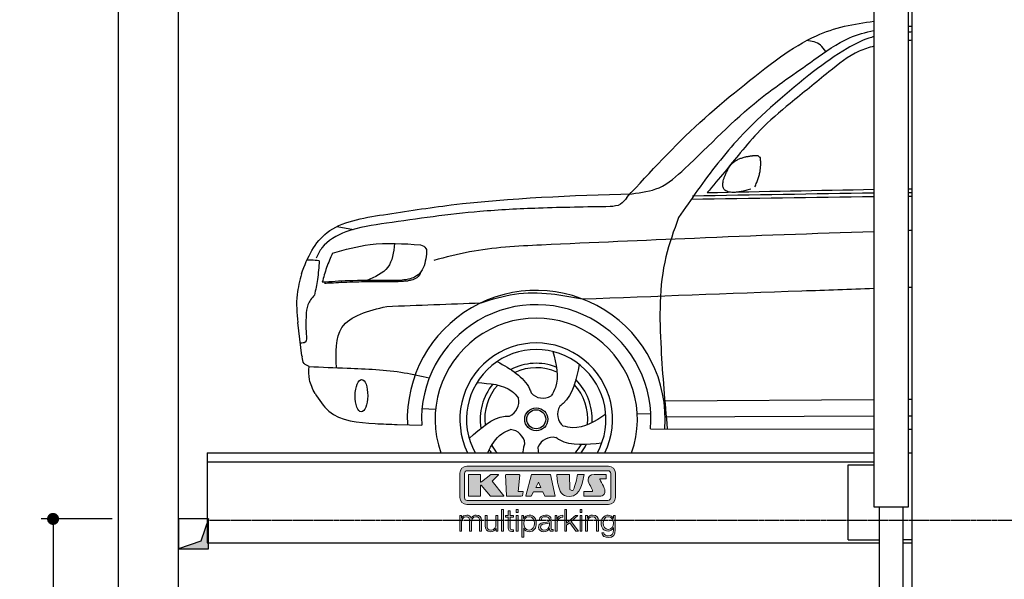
# Model space of a CAD drawing. Header units: millimetres. Extents: x -328 to 6332, y -257 to 9848.
# Tile 2 of 5: x -328 to 2947, y 3749 to 5611. Entities that reach past the tile are written whole.
import ezdxf

# ---------------------------------------------------------------- set-up
doc = ezdxf.new("R2010")
doc.units = ezdxf.units.MM
doc.linetypes.add('GEN3', pattern=[6.25, 5, -1.25])
for name, color, linetype in [('3', 6, 'GEN3'), ('4', 3, 'Continuous'), ('5', 3, 'Continuous'), ('breakthrough', 1, 'Continuous'), ('car', 10, 'Continuous'), ('Logo', 7, 'Continuous')]:
    doc.layers.add(name, color=color, linetype=linetype)
doc.styles.get("Standard").update_dxf_attribs({"font": 'ISOCP.SHX'})
doc.dimstyles.new('GEN-ISO$0', dxfattribs={"dimscale": 20, "dimtxt": 3.5, "dimasz": 2, "dimexe": 2, "dimexo": 1, "dimgap": 1.5, "dimtad": 1, "dimdec": 1, "dimlfac": 0.1, "dimdsep": 46, "dimtxsty": 'Standard', "dimblk": 'PUNKT', "dimcen": 2, "dimclrd": 256, "dimclre": 256, "dimclrt": 2, "dimadec": 0, "dimazin": 0, "dimtp": 0.1, "dimtm": 0.1, "dimtfac": 0.71, "dimtdec": 1, "dimtmove": 2, "dimatfit": 3, "dimldrblk": 'PUNKT', "dimfxl": 0, "dimtolj": 1, "dimarcsym": 0})

# ---------------------------------------------------------------- blocks, each defined once
blk = doc.blocks.new('PUNKT')
at = {"layer": '4', "color": 0, "linetype": 'ByBlock'}
blk.add_line((-0.5, 0), (-1, 0), dxfattribs=at)
at = {"layer": '4', "color": 0, "linetype": 'ByBlock', "const_width": 0.5}
blk.add_lwpolyline([(-0.25, 0, 1), (0.25, 0, 1)], format="xyb", close=True, dxfattribs=at)
blk = doc.blocks.new('*D5')
at = {"layer": '5', "lineweight": -2}
for p, q in [((-20, 3950), (-257.1, 3950)), ((-217.1, 3910), (-217.1, 290)), ((-20, 250), (-257.1, 250))]:
    blk.add_line(p, q, dxfattribs=at)
at = {"layer": 'DEFPOINTS', "color": 0}
for p in [(0, 3950), (-217.1, 250), (0, 250)]:
    blk.add_point(p, dxfattribs=at)
at = {"layer": '5', "lineweight": -2, "xscale": 40, "yscale": 40, "zscale": 40}
for p, rotation in [((-217.1, 3950), 90), ((-217.1, 250), 270)]:
    blk.add_blockref('PUNKT', p, dxfattribs=dict(at, rotation=rotation))
at = {"layer": '5', "color": 2, "insert": (-282.1, 2100), "char_height": 70, "attachment_point": 5, "rotation": 90}
blk.add_mtext('\\A1;370', dxfattribs=at)
blk = doc.blocks.new('KLAUS')
at = {"layer": 'Logo'}
h = blk.add_hatch(color=8, dxfattribs=at)
h.dxf.hatch_style = 2
edge = h.paths.add_edge_path()
edge.add_spline(control_points=[(3.6, 29.09), (2.88, 29.09), (2.3, 28.51), (2.3, 27.8), (2.3, 27.8), (2.3, 16.11), (2.3, 16.11), (2.3, 15.39), (2.88, 14.81), (3.6, 14.81), (3.6, 14.81), (71.16, 14.81), (71.16, 14.81), (71.88, 14.81), (72.46, 15.39), (72.46, 16.11), (72.46, 16.11), (72.46, 27.8), (72.46, 27.8), (72.46, 28.51), (71.88, 29.09), (71.16, 29.09), (71.16, 29.09), (3.6, 29.09), (3.6, 29.09), (3.6, 29.09), (3.6, 29.09), (3.6, 29.09)], knot_values=[0, 0, 0, 0, 1, 1, 1, 2, 2, 2, 3, 3, 3, 4, 4, 4, 5, 5, 5, 6, 6, 6, 7, 7, 7, 8, 8, 8, 9, 9, 9, 9], degree=3, periodic=0)
edge = h.paths.add_edge_path()
edge.add_spline(control_points=[(3.35, 31.23), (3.35, 31.23), (71.47, 31.23), (71.47, 31.23), (73.26, 31.23), (74.71, 29.77), (74.71, 27.99), (74.71, 27.99), (74.71, 16.17), (74.71, 16.17), (74.71, 14.38), (73.26, 12.93), (71.47, 12.93), (71.47, 12.93), (3.35, 12.93), (3.35, 12.93), (1.56, 12.93), (0.11, 14.38), (0.11, 16.17), (0.11, 16.17), (0.11, 27.99), (0.11, 27.99), (0.11, 29.77), (1.56, 31.23), (3.35, 31.23), (3.35, 31.23), (3.35, 31.23), (3.35, 31.23)], knot_values=[0, 0, 0, 0, 1, 1, 1, 2, 2, 2, 3, 3, 3, 4, 4, 4, 5, 5, 5, 6, 6, 6, 7, 7, 7, 8, 8, 8, 9, 9, 9, 9], degree=3, periodic=0)
h = blk.add_hatch(color=8, dxfattribs=at)
h.dxf.hatch_style = 2
edge = h.paths.add_edge_path()
edge.add_spline(control_points=[(4.5, 27.33), (4.5, 27.33), (9.7, 27.33), (9.7, 27.33), (9.84, 27.33), (9.96, 27.22), (9.96, 27.08), (9.96, 27.08), (9.96, 23.69), (9.96, 23.69), (9.96, 23.69), (9.94, 23.64), (10.04, 23.59), (10.14, 23.53), (10.2, 23.57), (10.2, 23.57), (10.2, 23.57), (10.51, 23.75), (10.51, 23.75), (10.51, 23.75), (14.94, 27.33), (14.94, 27.33), (14.94, 27.33), (18.41, 27.33), (18.41, 27.33), (18.41, 27.33), (18.49, 27.33), (18.56, 27.2), (18.65, 27.04), (18.53, 26.91), (18.53, 26.91), (18.53, 26.91), (15.49, 24.11), (15.49, 24.11), (15.49, 24.11), (21.14, 17.06), (21.14, 17.06), (21.14, 17.06), (21.13, 16.91), (21.13, 16.91), (21.08, 16.84), (20.99, 16.82), (20.99, 16.82), (20.99, 16.82), (14.7, 16.82), (14.7, 16.82), (14.7, 16.82), (10.26, 22.17), (10.26, 22.17), (10.26, 22.17), (10.19, 22.24), (10.08, 22.21), (9.97, 22.18), (9.96, 22.11), (9.96, 22.11), (9.96, 22.11), (9.96, 17.08), (9.96, 17.08), (9.96, 16.94), (9.84, 16.82), (9.7, 16.82), (9.7, 16.82), (4.5, 16.82), (4.5, 16.82), (4.36, 16.82), (4.25, 16.94), (4.25, 17.08), (4.25, 17.08), (4.25, 27.08), (4.25, 27.08), (4.25, 27.22), (4.36, 27.33), (4.5, 27.33), (4.5, 27.33), (4.5, 27.33), (4.5, 27.33)], knot_values=[0, 0, 0, 0, 1, 1, 1, 2, 2, 2, 3, 3, 3, 4, 4, 4, 5, 5, 5, 6, 6, 6, 7, 7, 7, 8, 8, 8, 9, 9, 9, 10, 10, 10, 11, 11, 11, 12, 12, 12, 13, 13, 13, 14, 14, 14, 15, 15, 15, 16, 16, 16, 17, 17, 17, 18, 18, 18, 19, 19, 19, 20, 20, 20, 21, 21, 21, 22, 22, 22, 23, 23, 23, 24, 24, 24, 25, 25, 25, 25], degree=3, periodic=0)
h = blk.add_hatch(color=8, dxfattribs=at)
h.dxf.hatch_style = 2
h.paths.add_polyline_path([(22.42, 17.06), (21.97, 27.15), (22.24, 27.33), (28.55, 27.33), (28.86, 26.97), (28.01, 19.08), (30.26, 19.07), (30.44, 18.95), (30.08, 16.95), (29.49, 16.82), (22.6, 16.82)])
h = blk.add_hatch(color=8, dxfattribs=at)
h.paths.add_polyline_path([(36.52, 21.01), (38.93, 21.01), (37.87, 23.57)])
h.paths.add_polyline_path([(34.52, 27.33), (43.65, 27.33), (45.76, 16.94), (45.57, 16.82), (40.83, 16.82), (39.89, 18.95), (35.42, 18.95), (34.27, 16.82), (31.78, 16.82), (31.66, 17)])
h = blk.add_hatch(color=8, dxfattribs=at)
h.dxf.hatch_style = 2
edge = h.paths.add_edge_path()
edge.add_spline(control_points=[(52.69, 27.32), (52.69, 27.32), (52.88, 20.14), (52.88, 20.14), (53.01, 19.89), (53.2, 19.77), (53.43, 19.71), (53.91, 19.59), (54.43, 19.57), (54.64, 20.03), (55.23, 21.34), (56.27, 25.45), (56.6, 27.33), (56.6, 27.33), (59.77, 27.33), (59.77, 27.33), (58.77, 23.9), (58.56, 16.82), (52.63, 16.76), (48.72, 16.72), (48.01, 19.35), (47.27, 22.24), (46.89, 23.68), (46.54, 27.33), (46.54, 27.33), (46.54, 27.33), (52.69, 27.32), (52.69, 27.32), (52.69, 27.32), (52.69, 27.32), (52.69, 27.32)], knot_values=[0, 0, 0, 0, 1, 1, 1, 2, 2, 2, 3, 3, 3, 4, 4, 4, 5, 5, 5, 6, 6, 6, 7, 7, 7, 8, 8, 8, 9, 9, 9, 10, 10, 10, 10], degree=3, periodic=0)
h = blk.add_hatch(color=8, dxfattribs=at)
h.dxf.hatch_style = 2
edge = h.paths.add_edge_path()
edge.add_spline(control_points=[(64.46, 27.33), (64.46, 27.33), (70.31, 27.33), (70.31, 27.33), (70.31, 26.52), (70.31, 26.02), (70.31, 25.12), (70.31, 25.12), (67.3, 25.12), (67.3, 25.12), (67.24, 25.04), (67.25, 25.11), (67.25, 24.91), (67.25, 24.88), (69.73, 20.38), (69.73, 19.57), (69.73, 16.4), (67.22, 16.81), (65.9, 16.82), (65.9, 16.82), (59.59, 16.82), (59.59, 16.82), (59.59, 17.76), (59.59, 18.23), (59.59, 19.14), (59.59, 19.14), (63.75, 19.14), (63.75, 19.14), (63.82, 19.22), (63.81, 19.11), (63.81, 19.31), (63.81, 20.32), (61.58, 23.06), (61.58, 24.63), (61.58, 26.33), (62.83, 27.34), (64.46, 27.33), (64.46, 27.33), (64.46, 27.33), (64.46, 27.33)], knot_values=[0, 0, 0, 0, 1, 1, 1, 2, 2, 2, 3, 3, 3, 4, 4, 4, 5, 5, 5, 6, 6, 6, 7, 7, 7, 8, 8, 8, 9, 9, 9, 10, 10, 10, 11, 11, 11, 12, 12, 12, 13, 13, 13, 13], degree=3, periodic=0)
h = blk.add_hatch(color=30, dxfattribs=at)
h.dxf.hatch_style = 2
h.paths.add_polyline_path([(20.07, 0), (20.99, 0), (20.99, 10.45), (20.07, 10.45)])
h = blk.add_hatch(color=30, dxfattribs=at)
h.dxf.hatch_style = 2
edge = h.paths.add_edge_path()
edge.add_spline(control_points=[(24.22, 9.82), (24.22, 9.82), (23.3, 9.82), (23.3, 9.82), (23.3, 9.82), (23.3, 7.55), (23.3, 7.55), (23.3, 7.55), (21.98, 7.55), (21.98, 7.55), (21.98, 7.55), (21.98, 6.78), (21.98, 6.78), (21.98, 6.78), (23.3, 6.78), (23.3, 6.78), (23.3, 6.78), (23.3, 1.61), (23.3, 1.61), (23.28, 0.32), (23.71, -0.09), (24.94, -0.09), (25.22, -0.09), (25.48, -0.06), (25.76, -0.06), (25.76, -0.06), (25.76, 0.73), (25.76, 0.73), (25.5, 0.7), (25.23, 0.69), (24.97, 0.69), (24.31, 0.73), (24.22, 1.08), (24.22, 1.68), (24.22, 1.68), (24.22, 6.78), (24.22, 6.78), (24.22, 6.78), (25.76, 6.78), (25.76, 6.78), (25.76, 6.78), (25.76, 7.55), (25.76, 7.55), (25.76, 7.55), (24.22, 7.55), (24.22, 7.55), (24.22, 7.55), (24.22, 9.82), (24.22, 9.82), (24.22, 9.82), (24.22, 9.82), (24.22, 9.82)], knot_values=[0, 0, 0, 0, 1, 1, 1, 2, 2, 2, 3, 3, 3, 4, 4, 4, 5, 5, 5, 6, 6, 6, 7, 7, 7, 8, 8, 8, 9, 9, 9, 10, 10, 10, 11, 11, 11, 12, 12, 12, 13, 13, 13, 14, 14, 14, 15, 15, 15, 16, 16, 16, 17, 17, 17, 17], degree=3, periodic=0)
h = blk.add_hatch(color=30, dxfattribs=at)
h.paths.add_polyline_path([(27.1, 0), (28.03, 0), (28.03, 7.55), (27.1, 7.55)])
h.paths.add_polyline_path([(27.1, 8.98), (28.03, 8.98), (28.03, 10.45), (27.1, 10.45)])
h = blk.add_hatch(color=30, dxfattribs=at)
h.dxf.hatch_style = 2
h.paths.add_polyline_path([(50.4, 0), (51.32, 0), (51.32, 2.87), (52.82, 4.11), (55.8, 0), (56.96, 0), (53.52, 4.76), (56.74, 7.55), (55.51, 7.55), (51.32, 3.89), (51.32, 10.45), (50.4, 10.45)])
h = blk.add_hatch(color=30, dxfattribs=at)
h.paths.add_polyline_path([(57.74, 0), (58.66, 0), (58.66, 7.55), (57.74, 7.55)])
h.paths.add_polyline_path([(57.74, 8.98), (58.66, 8.98), (58.66, 10.45), (57.74, 10.45)])
h = blk.add_hatch(color=30, dxfattribs=at)
h.dxf.hatch_style = 2
edge = h.paths.add_edge_path()
edge.add_spline(control_points=[(0, 0), (0, 0), (0.92, 0), (0.92, 0), (0.92, 0), (0.92, 4.22), (0.92, 4.22), (0.94, 5.8), (1.58, 7), (3.18, 7), (4.35, 7), (4.77, 6.15), (4.76, 5.12), (4.76, 5.12), (4.76, 0), (4.76, 0), (4.76, 0), (5.68, 0), (5.68, 0), (5.68, 0), (5.68, 4.27), (5.68, 4.27), (5.68, 5.68), (6.14, 7), (7.73, 7), (9.05, 7), (9.52, 6.32), (9.52, 5.08), (9.52, 5.08), (9.52, 0), (9.52, 0), (9.52, 0), (10.44, 0), (10.44, 0), (10.44, 0), (10.44, 5.12), (10.44, 5.12), (10.44, 6.91), (9.59, 7.77), (7.94, 7.77), (6.94, 7.77), (5.99, 7.29), (5.54, 6.3), (5.26, 7.29), (4.36, 7.77), (3.37, 7.77), (2.17, 7.77), (1.38, 7.19), (0.89, 6.28), (0.89, 6.28), (0.85, 6.28), (0.85, 6.28), (0.85, 6.28), (0.85, 7.55), (0.85, 7.55), (0.85, 7.55), (0, 7.55), (0, 7.55), (0, 7.55), (0, 0), (0, 0), (0, 0), (0, 0), (0, 0)], knot_values=[0, 0, 0, 0, 1, 1, 1, 2, 2, 2, 3, 3, 3, 4, 4, 4, 5, 5, 5, 6, 6, 6, 7, 7, 7, 8, 8, 8, 9, 9, 9, 10, 10, 10, 11, 11, 11, 12, 12, 12, 13, 13, 13, 14, 14, 14, 15, 15, 15, 16, 16, 16, 17, 17, 17, 18, 18, 18, 19, 19, 19, 20, 20, 20, 21, 21, 21, 21], degree=3, periodic=0)
h = blk.add_hatch(color=30, dxfattribs=at)
h.dxf.hatch_style = 2
edge = h.paths.add_edge_path()
edge.add_spline(control_points=[(18.31, 7.55), (18.31, 7.55), (17.39, 7.55), (17.39, 7.55), (17.39, 7.55), (17.39, 3.59), (17.39, 3.59), (17.39, 2.05), (16.7, 0.56), (15.12, 0.56), (13.66, 0.56), (13.15, 1.27), (13.1, 2.64), (13.1, 2.64), (13.1, 7.55), (13.1, 7.55), (13.1, 7.55), (12.18, 7.55), (12.18, 7.55), (12.18, 7.55), (12.18, 2.65), (12.18, 2.65), (12.18, 0.89), (12.93, -0.22), (14.83, -0.22), (15.96, -0.22), (16.95, 0.35), (17.44, 1.36), (17.44, 1.36), (17.47, 1.36), (17.47, 1.36), (17.47, 1.36), (17.47, 0), (17.47, 0), (17.47, 0), (18.31, 0), (18.31, 0), (18.31, 0), (18.31, 7.55), (18.31, 7.55), (18.31, 7.55), (18.31, 7.55), (18.31, 7.55)], knot_values=[0, 0, 0, 0, 1, 1, 1, 2, 2, 2, 3, 3, 3, 4, 4, 4, 5, 5, 5, 6, 6, 6, 7, 7, 7, 8, 8, 8, 9, 9, 9, 10, 10, 10, 11, 11, 11, 12, 12, 12, 13, 13, 13, 14, 14, 14, 14], degree=3, periodic=0)
h = blk.add_hatch(color=30, dxfattribs=at)
edge = h.paths.add_edge_path()
edge.add_spline(control_points=[(35.84, 3.78), (35.84, 2.21), (35.12, 0.56), (33.37, 0.56), (31.4, 0.56), (30.72, 2.21), (30.72, 3.78), (30.72, 5.49), (31.33, 7), (33.37, 7), (35.12, 7), (35.84, 5.34), (35.84, 3.78), (35.84, 3.78), (35.84, 3.78), (35.84, 3.78)], knot_values=[0, 0, 0, 0, 1, 1, 1, 2, 2, 2, 3, 3, 3, 4, 4, 4, 5, 5, 5, 5], degree=3, periodic=0)
edge = h.paths.add_edge_path()
edge.add_spline(control_points=[(29.79, -2.8), (29.79, -2.8), (30.72, -2.8), (30.72, -2.8), (30.72, -2.8), (30.72, 1.43), (30.72, 1.43), (30.72, 1.43), (30.74, 1.43), (30.74, 1.43), (31.14, 0.35), (32.24, -0.22), (33.37, -0.22), (35.66, -0.22), (36.76, 1.64), (36.76, 3.78), (36.76, 5.91), (35.66, 7.77), (33.37, 7.77), (32.15, 7.77), (31.1, 7.14), (30.67, 6.12), (30.67, 6.12), (30.64, 6.12), (30.64, 6.12), (30.64, 6.12), (30.64, 7.55), (30.64, 7.55), (30.64, 7.55), (29.79, 7.55), (29.79, 7.55), (29.79, 7.55), (29.79, -2.8), (29.79, -2.8), (29.79, -2.8), (29.79, -2.8), (29.79, -2.8)], knot_values=[0, 0, 0, 0, 1, 1, 1, 2, 2, 2, 3, 3, 3, 4, 4, 4, 5, 5, 5, 6, 6, 6, 7, 7, 7, 8, 8, 8, 9, 9, 9, 10, 10, 10, 11, 11, 11, 12, 12, 12, 12], degree=3, periodic=0)
h = blk.add_hatch(color=30, dxfattribs=at)
edge = h.paths.add_edge_path()
edge.add_spline(control_points=[(43.03, 2.93), (43.04, 1.45), (41.8, 0.56), (40.39, 0.56), (39.53, 0.56), (38.71, 1.13), (38.71, 2.05), (38.71, 3.53), (40.66, 3.51), (42.22, 3.79), (42.47, 3.84), (42.88, 3.91), (43, 4.13), (43, 4.13), (43.03, 4.13), (43.03, 4.13), (43.03, 4.13), (43.03, 2.93), (43.03, 2.93), (43.03, 2.93), (43.03, 2.93), (43.03, 2.93)], knot_values=[0, 0, 0, 0, 1, 1, 1, 2, 2, 2, 3, 3, 3, 4, 4, 4, 5, 5, 5, 6, 6, 6, 7, 7, 7, 7], degree=3, periodic=0)
edge = h.paths.add_edge_path()
edge.add_spline(control_points=[(39.03, 5.24), (39.06, 6.47), (39.91, 7), (41.05, 7), (42.14, 7), (43.03, 6.69), (43.03, 5.45), (43.03, 4.61), (42.6, 4.51), (41.84, 4.42), (39.85, 4.19), (37.79, 4.11), (37.79, 1.99), (37.79, 0.47), (38.93, -0.22), (40.32, -0.22), (41.77, -0.22), (42.43, 0.34), (43.07, 1.32), (43.07, 1.32), (43.1, 1.32), (43.1, 1.32), (43.1, 0.53), (43.25, 0), (44.19, 0), (44.43, 0), (44.58, 0.01), (44.79, 0.06), (44.79, 0.06), (44.79, 0.83), (44.79, 0.83), (44.71, 0.81), (44.6, 0.78), (44.49, 0.78), (44.13, 0.78), (43.95, 0.98), (43.95, 1.33), (43.95, 1.33), (43.95, 5.34), (43.95, 5.34), (43.95, 7.36), (42.5, 7.77), (41.17, 7.77), (39.44, 7.77), (38.2, 7.01), (38.11, 5.24), (38.11, 5.24), (39.03, 5.24), (39.03, 5.24), (39.03, 5.24), (39.03, 5.24), (39.03, 5.24)], knot_values=[0, 0, 0, 0, 1, 1, 1, 2, 2, 2, 3, 3, 3, 4, 4, 4, 5, 5, 5, 6, 6, 6, 7, 7, 7, 8, 8, 8, 9, 9, 9, 10, 10, 10, 11, 11, 11, 12, 12, 12, 13, 13, 13, 14, 14, 14, 15, 15, 15, 16, 16, 16, 17, 17, 17, 17], degree=3, periodic=0)
h = blk.add_hatch(color=30, dxfattribs=at)
h.dxf.hatch_style = 2
edge = h.paths.add_edge_path()
edge.add_spline(control_points=[(45.79, 0), (45.79, 0), (46.71, 0), (46.71, 0), (46.71, 0), (46.71, 4.03), (46.71, 4.03), (46.71, 5.59), (47.85, 6.82), (49.52, 6.73), (49.52, 6.73), (49.52, 7.66), (49.52, 7.66), (48.16, 7.72), (47.14, 7), (46.67, 5.78), (46.67, 5.78), (46.64, 5.78), (46.64, 5.78), (46.64, 5.78), (46.64, 7.55), (46.64, 7.55), (46.64, 7.55), (45.79, 7.55), (45.79, 7.55), (45.79, 7.55), (45.79, 0), (45.79, 0), (45.79, 0), (45.79, 0), (45.79, 0)], knot_values=[0, 0, 0, 0, 1, 1, 1, 2, 2, 2, 3, 3, 3, 4, 4, 4, 5, 5, 5, 6, 6, 6, 7, 7, 7, 8, 8, 8, 9, 9, 9, 10, 10, 10, 10], degree=3, periodic=0)
h = blk.add_hatch(color=30, dxfattribs=at)
h.dxf.hatch_style = 2
edge = h.paths.add_edge_path()
edge.add_spline(control_points=[(60.41, 0), (60.41, 0), (61.33, 0), (61.33, 0), (61.33, 0), (61.33, 4.41), (61.33, 4.41), (61.36, 5.89), (62.24, 7), (63.7, 7), (65.2, 7), (65.62, 6.02), (65.62, 4.71), (65.62, 4.71), (65.62, 0), (65.62, 0), (65.62, 0), (66.54, 0), (66.54, 0), (66.54, 0), (66.54, 4.86), (66.54, 4.86), (66.54, 6.66), (65.9, 7.77), (63.78, 7.77), (62.71, 7.77), (61.7, 7.16), (61.36, 6.25), (61.36, 6.25), (61.33, 6.25), (61.33, 6.25), (61.33, 6.25), (61.33, 7.55), (61.33, 7.55), (61.33, 7.55), (60.41, 7.55), (60.41, 7.55), (60.41, 7.55), (60.41, 0), (60.41, 0), (60.41, 0), (60.41, 0), (60.41, 0)], knot_values=[0, 0, 0, 0, 1, 1, 1, 2, 2, 2, 3, 3, 3, 4, 4, 4, 5, 5, 5, 6, 6, 6, 7, 7, 7, 8, 8, 8, 9, 9, 9, 10, 10, 10, 11, 11, 11, 12, 12, 12, 13, 13, 13, 14, 14, 14, 14], degree=3, periodic=0)
h = blk.add_hatch(color=30, dxfattribs=at)
edge = h.paths.add_edge_path()
edge.add_spline(control_points=[(71.32, 0.86), (69.62, 0.86), (68.83, 2.34), (68.83, 3.86), (68.83, 5.43), (69.56, 7), (71.32, 7), (73.06, 7), (73.75, 5.34), (73.75, 3.86), (73.75, 2.33), (72.91, 0.86), (71.32, 0.86), (71.32, 0.86), (71.32, 0.86), (71.32, 0.86)], knot_values=[0, 0, 0, 0, 1, 1, 1, 2, 2, 2, 3, 3, 3, 4, 4, 4, 5, 5, 5, 5], degree=3, periodic=0)
edge = h.paths.add_edge_path()
edge.add_spline(control_points=[(74.67, 7.55), (74.67, 7.55), (73.75, 7.55), (73.75, 7.55), (73.75, 7.55), (73.75, 6.25), (73.75, 6.25), (73.75, 6.25), (73.72, 6.25), (73.72, 6.25), (73.35, 7.09), (72.41, 7.77), (71.32, 7.77), (69.13, 7.77), (67.9, 6.05), (67.9, 3.97), (67.9, 1.82), (68.9, 0.09), (71.32, 0.09), (72.4, 0.09), (73.29, 0.72), (73.72, 1.64), (73.72, 1.64), (73.75, 1.64), (73.75, 1.64), (73.75, 1.64), (73.75, 0.61), (73.75, 0.61), (73.75, -1.23), (73.01, -2.24), (71.32, -2.24), (70.29, -2.24), (69.31, -1.85), (69.1, -0.73), (69.1, -0.73), (68.18, -0.73), (68.18, -0.73), (68.31, -2.34), (69.81, -3.02), (71.32, -3.02), (73.79, -3.02), (74.65, -1.64), (74.67, 0.61), (74.67, 0.61), (74.67, 7.55), (74.67, 7.55), (74.67, 7.55), (74.67, 7.55), (74.67, 7.55)], knot_values=[0, 0, 0, 0, 1, 1, 1, 2, 2, 2, 3, 3, 3, 4, 4, 4, 5, 5, 5, 6, 6, 6, 7, 7, 7, 8, 8, 8, 9, 9, 9, 10, 10, 10, 11, 11, 11, 12, 12, 12, 13, 13, 13, 14, 14, 14, 15, 15, 15, 16, 16, 16, 16], degree=3, periodic=0)
at = {"layer": 'Logo', "lineweight": 0}
for points in [[(22.42, 17.06), (21.97, 27.15), (22.24, 27.33), (28.55, 27.33), (28.86, 26.97), (28.01, 19.08), (30.26, 19.07), (30.44, 18.95), (30.08, 16.95), (29.49, 16.82), (22.6, 16.82), (22.42, 17.06), (22.42, 17.06)], [(34.52, 27.33), (43.65, 27.33), (45.76, 16.94), (45.57, 16.82), (40.83, 16.82), (39.89, 18.95), (35.42, 18.95), (34.27, 16.82), (31.78, 16.82), (31.66, 17), (34.52, 27.33), (34.52, 27.33)], [(36.52, 21.01), (38.93, 21.01), (37.87, 23.57), (36.52, 21.01), (36.52, 21.01)], [(20.07, 0), (20.99, 0), (20.99, 10.45), (20.07, 10.45), (20.07, 0), (20.07, 0)], [(27.1, 8.98), (28.03, 8.98), (28.03, 10.45), (27.1, 10.45), (27.1, 8.98), (27.1, 8.98)], [(50.4, 0), (51.32, 0), (51.32, 2.87), (52.82, 4.11), (55.8, 0), (56.96, 0), (53.52, 4.76), (56.74, 7.55), (55.51, 7.55), (51.32, 3.89), (51.32, 10.45), (50.4, 10.45), (50.4, 0), (50.4, 0)], [(57.74, 8.98), (58.66, 8.98), (58.66, 10.45), (57.74, 10.45), (57.74, 8.98), (57.74, 8.98)], [(27.1, 0), (28.03, 0), (28.03, 7.55), (27.1, 7.55), (27.1, 0), (27.1, 0)], [(57.74, 0), (58.66, 0), (58.66, 7.55), (57.74, 7.55), (57.74, 0), (57.74, 0)]]:
    blk.add_lwpolyline(points, dxfattribs=at)
for points, knots in [([(3.35, 31.23), (3.35, 31.23), (71.47, 31.23), (71.47, 31.23), (73.26, 31.23), (74.71, 29.77), (74.71, 27.99), (74.71, 27.99), (74.71, 16.17), (74.71, 16.17), (74.71, 14.38), (73.26, 12.93), (71.47, 12.93), (71.47, 12.93), (3.35, 12.93), (3.35, 12.93), (1.56, 12.93), (0.11, 14.38), (0.11, 16.17), (0.11, 16.17), (0.11, 27.99), (0.11, 27.99), (0.11, 29.77), (1.56, 31.23), (3.35, 31.23), (3.35, 31.23), (3.35, 31.23), (3.35, 31.23)], [0, 0, 0, 0, 1, 1, 1, 2, 2, 2, 3, 3, 3, 4, 4, 4, 5, 5, 5, 6, 6, 6, 7, 7, 7, 8, 8, 8, 9, 9, 9, 9]), ([(3.6, 29.09), (2.88, 29.09), (2.3, 28.51), (2.3, 27.8), (2.3, 27.8), (2.3, 16.11), (2.3, 16.11), (2.3, 15.39), (2.88, 14.81), (3.6, 14.81), (3.6, 14.81), (71.16, 14.81), (71.16, 14.81), (71.88, 14.81), (72.46, 15.39), (72.46, 16.11), (72.46, 16.11), (72.46, 27.8), (72.46, 27.8), (72.46, 28.51), (71.88, 29.09), (71.16, 29.09), (71.16, 29.09), (3.6, 29.09), (3.6, 29.09), (3.6, 29.09), (3.6, 29.09), (3.6, 29.09)], [0, 0, 0, 0, 1, 1, 1, 2, 2, 2, 3, 3, 3, 4, 4, 4, 5, 5, 5, 6, 6, 6, 7, 7, 7, 8, 8, 8, 9, 9, 9, 9]), ([(4.5, 27.33), (4.5, 27.33), (9.7, 27.33), (9.7, 27.33), (9.84, 27.33), (9.96, 27.22), (9.96, 27.08), (9.96, 27.08), (9.96, 23.69), (9.96, 23.69), (9.96, 23.69), (9.94, 23.64), (10.04, 23.59), (10.14, 23.53), (10.2, 23.57), (10.2, 23.57), (10.2, 23.57), (10.51, 23.75), (10.51, 23.75), (10.51, 23.75), (14.94, 27.33), (14.94, 27.33), (14.94, 27.33), (18.41, 27.33), (18.41, 27.33), (18.41, 27.33), (18.49, 27.33), (18.56, 27.2), (18.65, 27.04), (18.53, 26.91), (18.53, 26.91), (18.53, 26.91), (15.49, 24.11), (15.49, 24.11), (15.49, 24.11), (21.14, 17.06), (21.14, 17.06), (21.14, 17.06), (21.13, 16.91), (21.13, 16.91), (21.08, 16.84), (20.99, 16.82), (20.99, 16.82), (20.99, 16.82), (14.7, 16.82), (14.7, 16.82), (14.7, 16.82), (10.26, 22.17), (10.26, 22.17), (10.26, 22.17), (10.19, 22.24), (10.08, 22.21), (9.97, 22.18), (9.96, 22.11), (9.96, 22.11), (9.96, 22.11), (9.96, 17.08), (9.96, 17.08), (9.96, 16.94), (9.84, 16.82), (9.7, 16.82), (9.7, 16.82), (4.5, 16.82), (4.5, 16.82), (4.36, 16.82), (4.25, 16.94), (4.25, 17.08), (4.25, 17.08), (4.25, 27.08), (4.25, 27.08), (4.25, 27.22), (4.36, 27.33), (4.5, 27.33), (4.5, 27.33), (4.5, 27.33), (4.5, 27.33)], [0, 0, 0, 0, 1, 1, 1, 2, 2, 2, 3, 3, 3, 4, 4, 4, 5, 5, 5, 6, 6, 6, 7, 7, 7, 8, 8, 8, 9, 9, 9, 10, 10, 10, 11, 11, 11, 12, 12, 12, 13, 13, 13, 14, 14, 14, 15, 15, 15, 16, 16, 16, 17, 17, 17, 18, 18, 18, 19, 19, 19, 20, 20, 20, 21, 21, 21, 22, 22, 22, 23, 23, 23, 24, 24, 24, 25, 25, 25, 25]), ([(52.69, 27.32), (52.69, 27.32), (52.88, 20.14), (52.88, 20.14), (53.01, 19.89), (53.2, 19.77), (53.43, 19.71), (53.91, 19.59), (54.43, 19.57), (54.64, 20.03), (55.23, 21.34), (56.27, 25.45), (56.6, 27.33), (56.6, 27.33), (59.77, 27.33), (59.77, 27.33), (58.77, 23.9), (58.56, 16.82), (52.63, 16.76), (48.72, 16.72), (48.01, 19.35), (47.27, 22.24), (46.89, 23.68), (46.54, 27.33), (46.54, 27.33), (46.54, 27.33), (52.69, 27.32), (52.69, 27.32), (52.69, 27.32), (52.69, 27.32), (52.69, 27.32)], [0, 0, 0, 0, 1, 1, 1, 2, 2, 2, 3, 3, 3, 4, 4, 4, 5, 5, 5, 6, 6, 6, 7, 7, 7, 8, 8, 8, 9, 9, 9, 10, 10, 10, 10]), ([(64.46, 27.33), (64.46, 27.33), (70.31, 27.33), (70.31, 27.33), (70.31, 26.52), (70.31, 26.02), (70.31, 25.12), (70.31, 25.12), (67.3, 25.12), (67.3, 25.12), (67.24, 25.04), (67.25, 25.11), (67.25, 24.91), (67.25, 24.88), (69.73, 20.38), (69.73, 19.57), (69.73, 16.4), (67.22, 16.81), (65.9, 16.82), (65.9, 16.82), (59.59, 16.82), (59.59, 16.82), (59.59, 17.76), (59.59, 18.23), (59.59, 19.14), (59.59, 19.14), (63.75, 19.14), (63.75, 19.14), (63.82, 19.22), (63.81, 19.11), (63.81, 19.31), (63.81, 20.32), (61.58, 23.06), (61.58, 24.63), (61.58, 26.33), (62.83, 27.34), (64.46, 27.33), (64.46, 27.33), (64.46, 27.33), (64.46, 27.33)], [0, 0, 0, 0, 1, 1, 1, 2, 2, 2, 3, 3, 3, 4, 4, 4, 5, 5, 5, 6, 6, 6, 7, 7, 7, 8, 8, 8, 9, 9, 9, 10, 10, 10, 11, 11, 11, 12, 12, 12, 13, 13, 13, 13]), ([(24.22, 9.82), (24.22, 9.82), (23.3, 9.82), (23.3, 9.82), (23.3, 9.82), (23.3, 7.55), (23.3, 7.55), (23.3, 7.55), (21.98, 7.55), (21.98, 7.55), (21.98, 7.55), (21.98, 6.78), (21.98, 6.78), (21.98, 6.78), (23.3, 6.78), (23.3, 6.78), (23.3, 6.78), (23.3, 1.61), (23.3, 1.61), (23.28, 0.32), (23.71, -0.09), (24.94, -0.09), (25.22, -0.09), (25.48, -0.06), (25.76, -0.06), (25.76, -0.06), (25.76, 0.73), (25.76, 0.73), (25.5, 0.7), (25.23, 0.69), (24.97, 0.69), (24.31, 0.73), (24.22, 1.08), (24.22, 1.68), (24.22, 1.68), (24.22, 6.78), (24.22, 6.78), (24.22, 6.78), (25.76, 6.78), (25.76, 6.78), (25.76, 6.78), (25.76, 7.55), (25.76, 7.55), (25.76, 7.55), (24.22, 7.55), (24.22, 7.55), (24.22, 7.55), (24.22, 9.82), (24.22, 9.82), (24.22, 9.82), (24.22, 9.82), (24.22, 9.82)], [0, 0, 0, 0, 1, 1, 1, 2, 2, 2, 3, 3, 3, 4, 4, 4, 5, 5, 5, 6, 6, 6, 7, 7, 7, 8, 8, 8, 9, 9, 9, 10, 10, 10, 11, 11, 11, 12, 12, 12, 13, 13, 13, 14, 14, 14, 15, 15, 15, 16, 16, 16, 17, 17, 17, 17]), ([(0, 0), (0, 0), (0.92, 0), (0.92, 0), (0.92, 0), (0.92, 4.22), (0.92, 4.22), (0.94, 5.8), (1.58, 7), (3.18, 7), (4.35, 7), (4.77, 6.15), (4.76, 5.12), (4.76, 5.12), (4.76, 0), (4.76, 0), (4.76, 0), (5.68, 0), (5.68, 0), (5.68, 0), (5.68, 4.27), (5.68, 4.27), (5.68, 5.68), (6.14, 7), (7.73, 7), (9.05, 7), (9.52, 6.32), (9.52, 5.08), (9.52, 5.08), (9.52, 0), (9.52, 0), (9.52, 0), (10.44, 0), (10.44, 0), (10.44, 0), (10.44, 5.12), (10.44, 5.12), (10.44, 6.91), (9.59, 7.77), (7.94, 7.77), (6.94, 7.77), (5.99, 7.29), (5.54, 6.3), (5.26, 7.29), (4.36, 7.77), (3.37, 7.77), (2.17, 7.77), (1.38, 7.19), (0.89, 6.28), (0.89, 6.28), (0.85, 6.28), (0.85, 6.28), (0.85, 6.28), (0.85, 7.55), (0.85, 7.55), (0.85, 7.55), (0, 7.55), (0, 7.55), (0, 7.55), (0, 0), (0, 0), (0, 0), (0, 0), (0, 0)], [0, 0, 0, 0, 1, 1, 1, 2, 2, 2, 3, 3, 3, 4, 4, 4, 5, 5, 5, 6, 6, 6, 7, 7, 7, 8, 8, 8, 9, 9, 9, 10, 10, 10, 11, 11, 11, 12, 12, 12, 13, 13, 13, 14, 14, 14, 15, 15, 15, 16, 16, 16, 17, 17, 17, 18, 18, 18, 19, 19, 19, 20, 20, 20, 21, 21, 21, 21]), ([(18.31, 7.55), (18.31, 7.55), (17.39, 7.55), (17.39, 7.55), (17.39, 7.55), (17.39, 3.59), (17.39, 3.59), (17.39, 2.05), (16.7, 0.56), (15.12, 0.56), (13.66, 0.56), (13.15, 1.27), (13.1, 2.64), (13.1, 2.64), (13.1, 7.55), (13.1, 7.55), (13.1, 7.55), (12.18, 7.55), (12.18, 7.55), (12.18, 7.55), (12.18, 2.65), (12.18, 2.65), (12.18, 0.89), (12.93, -0.22), (14.83, -0.22), (15.96, -0.22), (16.95, 0.35), (17.44, 1.36), (17.44, 1.36), (17.47, 1.36), (17.47, 1.36), (17.47, 1.36), (17.47, 0), (17.47, 0), (17.47, 0), (18.31, 0), (18.31, 0), (18.31, 0), (18.31, 7.55), (18.31, 7.55), (18.31, 7.55), (18.31, 7.55), (18.31, 7.55)], [0, 0, 0, 0, 1, 1, 1, 2, 2, 2, 3, 3, 3, 4, 4, 4, 5, 5, 5, 6, 6, 6, 7, 7, 7, 8, 8, 8, 9, 9, 9, 10, 10, 10, 11, 11, 11, 12, 12, 12, 13, 13, 13, 14, 14, 14, 14]), ([(29.79, -2.8), (29.79, -2.8), (30.72, -2.8), (30.72, -2.8), (30.72, -2.8), (30.72, 1.43), (30.72, 1.43), (30.72, 1.43), (30.74, 1.43), (30.74, 1.43), (31.14, 0.35), (32.24, -0.22), (33.37, -0.22), (35.66, -0.22), (36.76, 1.64), (36.76, 3.78), (36.76, 5.91), (35.66, 7.77), (33.37, 7.77), (32.15, 7.77), (31.1, 7.14), (30.67, 6.12), (30.67, 6.12), (30.64, 6.12), (30.64, 6.12), (30.64, 6.12), (30.64, 7.55), (30.64, 7.55), (30.64, 7.55), (29.79, 7.55), (29.79, 7.55), (29.79, 7.55), (29.79, -2.8), (29.79, -2.8), (29.79, -2.8), (29.79, -2.8), (29.79, -2.8)], [0, 0, 0, 0, 1, 1, 1, 2, 2, 2, 3, 3, 3, 4, 4, 4, 5, 5, 5, 6, 6, 6, 7, 7, 7, 8, 8, 8, 9, 9, 9, 10, 10, 10, 11, 11, 11, 12, 12, 12, 12]), ([(35.84, 3.78), (35.84, 2.21), (35.12, 0.56), (33.37, 0.56), (31.4, 0.56), (30.72, 2.21), (30.72, 3.78), (30.72, 5.49), (31.33, 7), (33.37, 7), (35.12, 7), (35.84, 5.34), (35.84, 3.78), (35.84, 3.78), (35.84, 3.78), (35.84, 3.78)], [0, 0, 0, 0, 1, 1, 1, 2, 2, 2, 3, 3, 3, 4, 4, 4, 5, 5, 5, 5]), ([(39.03, 5.24), (39.06, 6.47), (39.91, 7), (41.05, 7), (42.14, 7), (43.03, 6.69), (43.03, 5.45), (43.03, 4.61), (42.6, 4.51), (41.84, 4.42), (39.85, 4.19), (37.79, 4.11), (37.79, 1.99), (37.79, 0.47), (38.93, -0.22), (40.32, -0.22), (41.77, -0.22), (42.43, 0.34), (43.07, 1.32), (43.07, 1.32), (43.1, 1.32), (43.1, 1.32), (43.1, 0.53), (43.25, 0), (44.19, 0), (44.43, 0), (44.58, 0.01), (44.79, 0.06), (44.79, 0.06), (44.79, 0.83), (44.79, 0.83), (44.71, 0.81), (44.6, 0.78), (44.49, 0.78), (44.13, 0.78), (43.95, 0.98), (43.95, 1.33), (43.95, 1.33), (43.95, 5.34), (43.95, 5.34), (43.95, 7.36), (42.5, 7.77), (41.17, 7.77), (39.44, 7.77), (38.2, 7.01), (38.11, 5.24), (38.11, 5.24), (39.03, 5.24), (39.03, 5.24), (39.03, 5.24), (39.03, 5.24), (39.03, 5.24)], [0, 0, 0, 0, 1, 1, 1, 2, 2, 2, 3, 3, 3, 4, 4, 4, 5, 5, 5, 6, 6, 6, 7, 7, 7, 8, 8, 8, 9, 9, 9, 10, 10, 10, 11, 11, 11, 12, 12, 12, 13, 13, 13, 14, 14, 14, 15, 15, 15, 16, 16, 16, 17, 17, 17, 17]), ([(45.79, 0), (45.79, 0), (46.71, 0), (46.71, 0), (46.71, 0), (46.71, 4.03), (46.71, 4.03), (46.71, 5.59), (47.85, 6.82), (49.52, 6.73), (49.52, 6.73), (49.52, 7.66), (49.52, 7.66), (48.16, 7.72), (47.14, 7), (46.67, 5.78), (46.67, 5.78), (46.64, 5.78), (46.64, 5.78), (46.64, 5.78), (46.64, 7.55), (46.64, 7.55), (46.64, 7.55), (45.79, 7.55), (45.79, 7.55), (45.79, 7.55), (45.79, 0), (45.79, 0), (45.79, 0), (45.79, 0), (45.79, 0)], [0, 0, 0, 0, 1, 1, 1, 2, 2, 2, 3, 3, 3, 4, 4, 4, 5, 5, 5, 6, 6, 6, 7, 7, 7, 8, 8, 8, 9, 9, 9, 10, 10, 10, 10]), ([(60.41, 0), (60.41, 0), (61.33, 0), (61.33, 0), (61.33, 0), (61.33, 4.41), (61.33, 4.41), (61.36, 5.89), (62.24, 7), (63.7, 7), (65.2, 7), (65.62, 6.02), (65.62, 4.71), (65.62, 4.71), (65.62, 0), (65.62, 0), (65.62, 0), (66.54, 0), (66.54, 0), (66.54, 0), (66.54, 4.86), (66.54, 4.86), (66.54, 6.66), (65.9, 7.77), (63.78, 7.77), (62.71, 7.77), (61.7, 7.16), (61.36, 6.25), (61.36, 6.25), (61.33, 6.25), (61.33, 6.25), (61.33, 6.25), (61.33, 7.55), (61.33, 7.55), (61.33, 7.55), (60.41, 7.55), (60.41, 7.55), (60.41, 7.55), (60.41, 0), (60.41, 0), (60.41, 0), (60.41, 0), (60.41, 0)], [0, 0, 0, 0, 1, 1, 1, 2, 2, 2, 3, 3, 3, 4, 4, 4, 5, 5, 5, 6, 6, 6, 7, 7, 7, 8, 8, 8, 9, 9, 9, 10, 10, 10, 11, 11, 11, 12, 12, 12, 13, 13, 13, 14, 14, 14, 14]), ([(74.67, 7.55), (74.67, 7.55), (73.75, 7.55), (73.75, 7.55), (73.75, 7.55), (73.75, 6.25), (73.75, 6.25), (73.75, 6.25), (73.72, 6.25), (73.72, 6.25), (73.35, 7.09), (72.41, 7.77), (71.32, 7.77), (69.13, 7.77), (67.9, 6.05), (67.9, 3.97), (67.9, 1.82), (68.9, 0.09), (71.32, 0.09), (72.4, 0.09), (73.29, 0.72), (73.72, 1.64), (73.72, 1.64), (73.75, 1.64), (73.75, 1.64), (73.75, 1.64), (73.75, 0.61), (73.75, 0.61), (73.75, -1.23), (73.01, -2.24), (71.32, -2.24), (70.29, -2.24), (69.31, -1.85), (69.1, -0.73), (69.1, -0.73), (68.18, -0.73), (68.18, -0.73), (68.31, -2.34), (69.81, -3.02), (71.32, -3.02), (73.79, -3.02), (74.65, -1.64), (74.67, 0.61), (74.67, 0.61), (74.67, 7.55), (74.67, 7.55), (74.67, 7.55), (74.67, 7.55), (74.67, 7.55)], [0, 0, 0, 0, 1, 1, 1, 2, 2, 2, 3, 3, 3, 4, 4, 4, 5, 5, 5, 6, 6, 6, 7, 7, 7, 8, 8, 8, 9, 9, 9, 10, 10, 10, 11, 11, 11, 12, 12, 12, 13, 13, 13, 14, 14, 14, 15, 15, 15, 16, 16, 16, 16]), ([(71.32, 0.86), (69.62, 0.86), (68.83, 2.34), (68.83, 3.86), (68.83, 5.43), (69.56, 7), (71.32, 7), (73.06, 7), (73.75, 5.34), (73.75, 3.86), (73.75, 2.33), (72.91, 0.86), (71.32, 0.86), (71.32, 0.86), (71.32, 0.86), (71.32, 0.86)], [0, 0, 0, 0, 1, 1, 1, 2, 2, 2, 3, 3, 3, 4, 4, 4, 5, 5, 5, 5]), ([(43.03, 2.93), (43.04, 1.45), (41.8, 0.56), (40.39, 0.56), (39.53, 0.56), (38.71, 1.13), (38.71, 2.05), (38.71, 3.53), (40.66, 3.51), (42.22, 3.79), (42.47, 3.84), (42.88, 3.91), (43, 4.13), (43, 4.13), (43.03, 4.13), (43.03, 4.13), (43.03, 4.13), (43.03, 2.93), (43.03, 2.93), (43.03, 2.93), (43.03, 2.93), (43.03, 2.93)], [0, 0, 0, 0, 1, 1, 1, 2, 2, 2, 3, 3, 3, 4, 4, 4, 5, 5, 5, 6, 6, 6, 7, 7, 7, 7])]:
    blk.add_open_spline(points, degree=3, knots=knots, dxfattribs=at)

msp = doc.modelspace()

# ---------------------------------------------------------------- linework, layer by layer
for p, q in [((2513.5, 7750), (2513.5, 3990)), ((2628.5, 3990), (2628.5, 7750)), ((2641, 265), (2641, 6830)), ((295, 4170), (2513.5, 4170)), ((295, 4170), (295, 3870)), ((2628.5, 4170), (2641, 4170)), ((2427.5, 4130), (2513.5, 4130)), ((2427.5, 3880), (2427.5, 4130)), ((2513.5, 3990), (2628.5, 3990)), ((2531, 3990), (2531, 385)), ((2611, 385), (2611, 3990)), ((200, 3950), (200, 3950)), ((295, 3870), (2531, 3870)), ((2427.5, 3880), (2531, 3880)), ((2641, 3880), (2611, 3880)), ((2611, 3870), (2641, 3870))]:
    msp.add_line(p, q)
for points in [[(5600, 3950), (5600, 6150), (5600, 9550), (0, 9550), (0, 0), (5600, 0), (5600, 3750), (5698.53, 3750), (5718.661, 3797.939), (5691.114, 3865.733), (5726.078, 3899.63), (5711.245, 3950), (5400, 3950), (5400, 200), (4950, 192.931), (4950, 91.608), (4850, 91.608), (4850, 176.952), (200, 250), (200, 9350), (5400, 9350), (5400, 3950)], [(295, 4140), (2136, 4140), (2513.5, 4140)]]:
    msp.add_lwpolyline(points)
at = {"layer": '3'}
msp.add_line((5360, 3945), (295, 3945), dxfattribs=at)
at = {"layer": 'breakthrough'}
for p, q in [((300, 3950), (274.521, 3875.479)), ((274.521, 3875.479), (200, 3850))]:
    msp.add_line(p, q, dxfattribs=at)
msp.add_lwpolyline([(200, 3850), (300, 3850), (300, 3950), (200, 3950)], close=True, dxfattribs=at)
for points in [[(300, 3850), (300, 3950), (274.521, 3875.479)], [(200, 3850), (300, 3850), (274.521, 3875.479)]]:
    msp.add_solid(points, dxfattribs=at)
at = {"layer": 'car'}
for p, q in [((727.669, 4923.485), (782.284, 4913.414)), ((610.772, 4492.214), (597.315, 4603.337)), ((1817.721, 4343.366), (2513.5, 4347.591)), ((2628.5, 4348.289), (2641, 4348.365)), ((1010.336, 4317.964), (1055.334, 4315.112)), ((1725.908, 4300.581), (1771.096, 4300.224)), ((1818.976, 4289.908), (2513.5, 4292.813)), ((2628.5, 4293.294), (2641, 4293.346)), ((927.388, 4264.104), (1009.09, 4261.964)), ((1770.253, 4250.001), (2513.5, 4248.62)), ((2628.5, 4248.406), (2641, 4248.383))]:
    msp.add_line(p, q, dxfattribs=at)
for radius in [38.176, 31.574]:
    msp.add_circle((1390.073, 4281.502), radius, dxfattribs=at)
for centre, radius, start, end in [((1390.05, 4281.482), 429.01, 355.780009, 182.289238), ((1390.073, 4281.502), 381.483, 355.263349, 182.935723), ((1390.05, 4281.482), 336.401, 340.646571, 199.353429), ((1390.05, 4281.482), 254.002, 333.966295, 206.033705), ((1390.073, 4281.502), 231.908, 331.262031, 208.737969), ((1390.073, 4281.502), 186.234, 69.035257, 117.173023), ((1390.073, 4281.502), 171.516, 66.362189, 114.507913), ((1390.073, 4281.502), 186.234, 141.034583, 189.163129), ((1390.073, 4281.502), 171.516, 138.362455, 186.497673), ((1390.073, 4281.502), 171.516, 354.348982, 42.502177), ((1390.073, 4281.502), 186.234, 357.023221, 45.168336), ((1412.125, 4404.17), 52.287, 221.444102, 301.202914), ((1280.223, 4340.382), 52.287, 293.444102, 13.202914), ((1513.551, 4298.436), 52.287, 149.444102, 229.202914), ((1300.129, 4195.223), 52.287, 5.444102, 85.202914), ((1390.073, 4281.502), 171.516, 210.349416, 220.548854), ((1444.335, 4169.3), 52.287, 77.444102, 157.202914), ((1390.073, 4281.502), 171.516, 319.451146, 330.488389), ((1390.073, 4281.502), 186.234, 323.221546, 333.155543), ((1390.073, 4281.502), 186.234, 213.022132, 216.778454)]:
    msp.add_arc(centre, radius, start, end, dxfattribs=at)
msp.add_ellipse((808.687, 4360.11), major_axis=(-0.641, -53.813), ratio=0.38902036, dxfattribs=at)
for points, knots in [([(2202.354, 5488.149), (2241.219, 5513.734), (2335.739, 5575.957), (2446.917, 5598.219), (2513.5, 5606.219)], [0, 0, 0, 0, 138.41697709, 336.62787392, 336.62787392, 336.62787392, 336.62787392]), ([(1708.709, 5032.069), (1739.86, 5036.066), (1806.921, 5044.67), (1943.226, 5168.865), (2095.554, 5328.936), (2290.288, 5458.992), (2413.434, 5550.137), (2485.402, 5569.449), (2513.5, 5574.852)], [0, 0, 0, 0, 92.08849592, 198.24443089, 535.20582963, 761.03899028, 900.74661511, 986.26256877, 986.26256877, 986.26256877, 986.26256877]), ([(2513.5, 5555.038), (2507.654, 5553.478), (2476.407, 5544.291), (2406.677, 5508.154), (2348.849, 5465.918), (2312.482, 5439.357)], [42.86333534, 42.86333534, 42.86333534, 42.86333534, 61.0355639, 140.79488259, 275.95271237, 275.95271237, 275.95271237, 275.95271237]), ([(2513.5, 5523.133), (2496.466, 5518.646), (2441.034, 5501.309), (2351.594, 5427.327), (2277.28, 5367.47), (2234.455, 5332.976)], [34.04462976, 34.04462976, 34.04462976, 34.04462976, 86.59778703, 208.5614687, 374.43334519, 374.43334519, 374.43334519, 374.43334519]), ([(881.951, 4962.345), (956.952, 4973.957), (1230.598, 5016.326), (1507.535, 5026.246), (1708.709, 5032.069)], [0, 0, 0, 0, 227.56872273, 830.29911986, 830.29911986, 830.29911986, 830.29911986]), ([(609.163, 4765.645), (629.285, 4821.26), (683.185, 4930.983), (812.048, 4951.315), (881.951, 4962.345)], [67.56155118, 67.56155118, 67.56155118, 67.56155118, 233.57365763, 430.39952104, 430.39952104, 430.39952104, 430.39952104]), ([(2513.5, 4905.671), (2314.334, 4899.38), (1945.59, 4885.565), (1577.06, 4869.064), (1407.543, 4861.473)], [2246.2531357, 2246.2531357, 2246.2531357, 2246.2531357, 2843.91279572, 3352.99308372, 3352.99308372, 3352.99308372, 3352.99308372]), ([(609.163, 4765.645), (603.263, 4742.731), (589.533, 4689.407), (593.726, 4634.656), (597.315, 4603.337)], [0, 0, 0, 0, 70.48912361, 164.03838534, 164.03838534, 164.03838534, 164.03838534]), ([(1543.5, 4682.109), (1786.925, 4691.325), (2110.238, 4703.335), (2433.611, 4714.695), (2513.5, 4717.417)], [651.35668661, 651.35668661, 651.35668661, 651.35668661, 1382.16885132, 1621.94219764, 1621.94219764, 1621.94219764, 1621.94219764]), ([(1445.367, 4506.721), (1455.797, 4464.981), (1469.148, 4411.553), (1445.481, 4368.547), (1439.213, 4359.447)], [0, 0, 0, 0, 119.17913262, 152.5469721, 152.5469721, 152.5469721, 152.5469721]), ([(634.523, 4456.847), (676.737, 4455.208), (782.388, 4451.107), (917.102, 4445.768), (1006.701, 4425.75), (1034.21, 4419.044)], [0, 0, 0, 0, 126.8428352, 317.45382949, 402.28922187, 402.28922187, 402.28922187, 402.28922187]), ([(1260.44, 4473.826), (1304.633, 4448.624), (1353.384, 4420.823), (1371.45, 4374.062), (1372.93, 4369.562)], [0, 0, 0, 0, 140.86220674, 155.38829952, 155.38829952, 155.38829952, 155.38829952]), ([(1532.929, 4464.186), (1522.616, 4414.367), (1511.237, 4359.391), (1472.323, 4327.757), (1468.485, 4324.949)], [0, 0, 0, 0, 140.86220674, 155.44426107, 155.44426107, 155.44426107, 155.44426107]), ([(1192.928, 4403.694), (1235.849, 4400.715), (1290.816, 4396.9), (1324.41, 4361.067), (1331.141, 4352.268)], [0, 0, 0, 0, 119.17913262, 152.62743133, 152.62743133, 152.62743133, 152.62743133]), ([(1167.067, 4217.653), (1204.693, 4251.896), (1246.213, 4289.683), (1296.287, 4292.403), (1301.043, 4292.418)], [0, 0, 0, 0, 140.86220674, 155.44246075, 155.44246075, 155.44246075, 155.44246075]), ([(1229.078, 4170), (1240.984, 4195.636), (1260.883, 4228.06), (1294.07, 4243.645), (1304.514, 4247.327)], [38.68811593, 38.68811593, 38.68811593, 38.68811593, 119.17913262, 152.61663369, 152.61663369, 152.61663369, 152.61663369]), ([(1346.687, 4170), (1346.902, 4175.554), (1348.031, 4185.704), (1350.704, 4195.739), (1352.17, 4200.294)], [123.34639793, 123.34639793, 123.34639793, 123.34639793, 140.86220674, 155.53165377, 155.53165377, 155.53165377, 155.53165377]), ([(1607.964, 4202.054), (1557.397, 4196.467), (1501.563, 4190.298), (1459.437, 4217.566), (1455.558, 4220.368)], [0, 0, 0, 0, 140.86220674, 155.53261951, 155.53261951, 155.53261951, 155.53261951])]:
    msp.add_open_spline(points, degree=3, knots=knots, dxfattribs=at)
for points, degree in [([(2628.5, 5589.472), (2632.667, 5589.786), (2636.833, 5590.099), (2641, 5590.412)], 3), ([(2641, 5570.768), (2636.833, 5570.463), (2632.667, 5570.157), (2628.5, 5569.851)], 3), ([(2641, 5543.193), (2636.832, 5542.716), (2632.666, 5542.229), (2628.5, 5541.732)], 3), ([(2026.281, 5109.665), (2039.536, 5143.722), (2085.106, 5154.544)], 2), ([(2085.106, 5154.544), (2113.765, 5160.569), (2126.668, 5159.46)], 2), ([(2117.301, 5055.296), (2142.218, 5106.419), (2135.213, 5153.352)], 2), ([(2126.668, 5159.46), (2132.768, 5153.445), (2135.213, 5153.352)], 2), ([(2103.851, 5047.496), (1972.155, 5008.213), (2026.281, 5109.665)], 2), ([(1958.603, 5035.854), (2143.566, 5039.732), (2328.53, 5043.609), (2513.5, 5046.802)], 3), ([(2628.5, 5048.692), (2632.667, 5048.757), (2636.833, 5048.821), (2641, 5048.885)], 3), ([(1905.881, 5014.095), (2108.417, 5017.442), (2310.954, 5020.789), (2513.5, 5023.045)], 3), ([(1909.652, 5025.301), (2110.935, 5028.949), (2312.217, 5032.598), (2513.5, 5035.114)], 3), ([(2628.5, 5036.42), (2632.667, 5036.462), (2636.833, 5036.504), (2641, 5036.545)], 3), ([(2628.5, 5024.201), (2632.667, 5024.238), (2636.833, 5024.274), (2641, 5024.31)], 3), ([(2641, 4909.534), (2636.833, 4909.413), (2632.667, 4909.292), (2628.5, 4909.17)], 3), ([(2628.5, 4721.27), (2632.667, 4721.407), (2636.833, 4721.544), (2641, 4721.68)], 3), ([(892.646, 4657.191), (997.276, 4661.219), (1101.905, 4665.247), (1206.535, 4669.259)], 3), ([(610.772, 4492.214), (610.929, 4491.178), (611.086, 4490.141), (611.244, 4489.105)], 3), ([(1078.332, 4407.964), (1078.341, 4407.962), (1078.349, 4407.96), (1078.358, 4407.957)], 3), ([(1398.303, 4170), (1397.326, 4176.406), (1396.729, 4182.982), (1396.132, 4189.559)], 3)]:
    msp.add_open_spline(points, degree=degree, dxfattribs=at)
for points in [[(2353.259, 5505.37), (2335.438, 5526.874), (2289.699, 5542.169)], [(1691.267, 5019.65), (1934.29, 5269.441), (2202.354, 5488.149)], [(2312.482, 5439.357), (2066.221, 5218.461), (1926.751, 5043.702), (1863.393, 4952.543)], [(2234.455, 5332.976), (2134.5, 5243.199), (2068.84, 5168.335), (2017.134, 5105.412), (1958.603, 5035.854)], [(1691.267, 5019.65), (1670.396, 4997.058), (1635.89, 4989.338)], [(1635.89, 4989.338), (1397.935, 4983.971), (1202.871, 4972.841), (891.919, 4933.841)], [(1863.393, 4952.543), (1821.483, 4822.495), (1805.092, 4517.196), (1825.998, 4249.897)], [(891.919, 4933.841), (756.962, 4905.041), (677.384, 4851.823), (657.977, 4817.946)], [(712.307, 4834.612), (837.221, 4862.861), (1005.361, 4862.299)], [(919.035, 4866.62), (896.313, 4787.343), (826.683, 4743.278)], [(1005.361, 4862.299), (1023.017, 4850.427), (1024.744, 4831.206)], [(1407.543, 4861.473), (1168.376, 4838.605), (1049.595, 4810.277)], [(712.307, 4834.612), (692.822, 4786.312), (678.369, 4737.37)], [(1024.744, 4831.206), (1006.736, 4772.204), (985.621, 4755.015), (944.477, 4744.522), (886.983, 4743.091)], [(668.506, 4809.277), (641.209, 4811.16), (627.713, 4811.528)], [(668.506, 4809.277), (662.286, 4746.623), (652.605, 4694.934)], [(1006.699, 4772.158), (992.627, 4752.347), (974.172, 4744.448), (961.402, 4741.714), (944.288, 4740.223), (929.381, 4739.479)], [(886.983, 4743.091), (765.175, 4742.183), (678.369, 4737.37)], [(706.826, 4734.665), (696.142, 4733.997), (685.527, 4733.291)], [(929.381, 4739.479), (856.708, 4738.846), (780.543, 4737.872), (740.712, 4736.186), (706.826, 4734.665)], [(652.605, 4694.934), (630.187, 4662.023), (624.705, 4626.11)], [(1206.535, 4669.259), (1317.533, 4697.87), (1439.322, 4698.975), (1543.5, 4682.109)], [(624.705, 4626.11), (625.039, 4565.595), (621.144, 4537.911), (605.577, 4535.108)], [(634.523, 4456.847), (618.189, 4466.824), (611.244, 4489.105)], [(654.212, 4367.648), (635.825, 4413.438), (634.523, 4456.847)], [(654.212, 4367.648), (699.906, 4308.731), (853.918, 4267.238), (927.388, 4264.104)], [(1621.359, 4298.475), (1511.003, 4253.474), (1479.388, 4258.853)]]:
    msp.add_spline(points, degree=3, dxfattribs=at)
at = {"layer": 'car', "end_tangent": (0.99999945, -0.00105008)}
msp.add_spline([(725.241, 4453.32), (743.867, 4586.874), (892.646, 4657.191)], degree=3, dxfattribs=at)

# ---------------------------------------------------------------- block references
at = {"layer": 'Logo', "xscale": 6.929133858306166, "yscale": 6.929133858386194, "zscale": 6.929133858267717, "rotation": 0.0110702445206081}
msp.add_blockref('KLAUS', (1135.628, 3908.759), dxfattribs=at)

# ---------------------------------------------------------------- dimensions: what is measured, and where the dimension line sits
at = {"layer": '5'}
dim = msp.add_linear_dim(base=(-217.099, 250), p1=(0, 3950), p2=(0, 250), angle=90, dimstyle='GEN-ISO$0', override={"dimlfac": 0.1}, dxfattribs=at)
dim.commit()
dim.dimension.update_dxf_attribs({"geometry": '*D5', "text_midpoint": (-282.099, 2100)})

doc.saveas('drawing.dxf')
